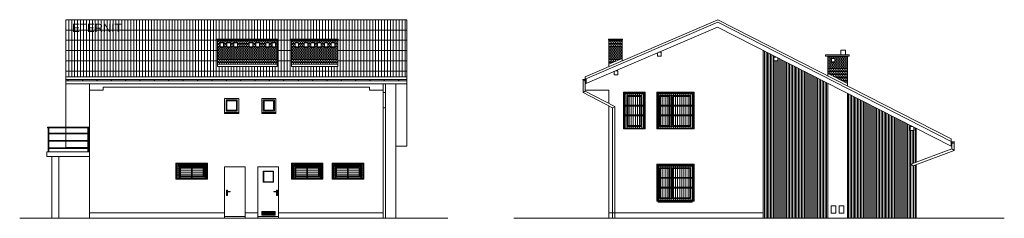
# Model space of a CAD drawing. Header units: inches. Extents: x 111248 to 120171, y 75504 to 76462.
# Tile 3 of 3: x 116000 to 120171, y 75616 to 76457. Entities that reach past the tile are written whole.
import ezdxf

# ---------------------------------------------------------------- set-up
doc = ezdxf.new("R2010")
doc.units = ezdxf.units.IN
doc.header["$MEASUREMENT"] = 0
doc.layers.add('NAPISY', color=7, linetype='Continuous', lineweight=5)
doc.layers.add('WIDOK', color=2, linetype='Continuous', lineweight=13)
doc.styles.add('ROMANS', font='romans.shx', dxfattribs={"oblique": 10})

msp = doc.modelspace()

# ---------------------------------------------------------------- hatches: boundary and pattern name
at = {"layer": 'WIDOK', "lineweight": 0}
h = msp.add_hatch(dxfattribs=at)
h.set_pattern_fill('ANSI31', color=252, scale=100, angle=45)
h.set_pattern_definition([(90, (116195.241, 76215.645), (-12.5, 8e-16), [])])
h.paths.add_polyline_path([(116195.24, 76215.65), (117640.24, 76215.65), (117640.24, 76457.17), (116195.24, 76457.17)])
h.paths.add_polyline_path([(116834.93, 76369.94), (116837.31, 76369.94), (116837.31, 76258.65), (117090.13, 76258.65), (117090.13, 76369.94), (117092.16, 76369.94), (117092.16, 76374.7), (116834.93, 76374.7)], flags=16)
h.paths.add_polyline_path([(117042.2, 76342.39), (117057.18, 76342.39), (117057.18, 76359.57), (117042.2, 76359.57)], flags=0)
h.paths.add_polyline_path([(117000.91, 76342.39), (117015.89, 76342.39), (117015.89, 76359.57), (117000.91, 76359.57)], flags=0)
h.paths.add_polyline_path([(116972.4, 76342.39), (116987.38, 76342.39), (116987.38, 76359.57), (116972.4, 76359.57)], flags=0)
h.paths.add_polyline_path([(116848.62, 76342.39), (116863.6, 76342.39), (116863.6, 76359.57), (116848.62, 76359.57)], flags=0)
h.paths.add_polyline_path([(117068.87, 76342.39), (117083.85, 76342.39), (117083.85, 76359.57), (117068.87, 76359.57)], flags=0)
h.paths.add_polyline_path([(116907.08, 76342.39), (116922.07, 76342.39), (116922.07, 76359.57), (116907.08, 76359.57)], flags=0)
h.paths.add_polyline_path([(116877.85, 76342.39), (116892.83, 76342.39), (116892.83, 76359.57), (116877.85, 76359.57)], flags=0)
h.paths.add_polyline_path([(117148.37, 76369.94), (117150.76, 76369.94), (117150.76, 76258.65), (117347.09, 76258.65), (117347.09, 76369.94), (117349.13, 76369.94), (117349.13, 76374.7), (117148.37, 76374.7)], flags=16)
h.paths.add_polyline_path([(117319.37, 76342.39), (117334.35, 76342.39), (117334.35, 76359.57), (117319.37, 76359.57)], flags=0)
h.paths.add_polyline_path([(117261.82, 76342.39), (117276.8, 76342.39), (117276.8, 76359.57), (117261.82, 76359.57)], flags=0)
h.paths.add_polyline_path([(117233.17, 76342.39), (117248.15, 76342.39), (117248.15, 76359.57), (117233.17, 76359.57)], flags=0)
h.paths.add_polyline_path([(117205.48, 76342.39), (117220.46, 76342.39), (117220.46, 76359.57), (117205.48, 76359.57)], flags=0)
h.paths.add_polyline_path([(117166.31, 76342.39), (117181.29, 76342.39), (117181.29, 76359.57), (117166.31, 76359.57)], flags=0)
h.paths.add_polyline_path([(117290.72, 76342.39), (117305.71, 76342.39), (117305.71, 76359.57), (117290.72, 76359.57)], flags=0)
at = {"layer": 'WIDOK'}
h = msp.add_hatch(dxfattribs=at)
h.set_pattern_fill('APPIANRN', color=252)
h.set_pattern_definition([(0, (116837.313, 76269.3713), (0, 6.25), []), (90, (116837.313, 76269.3713), (-4.75, 6.25), [6.25, -6.25])])
h.paths.add_polyline_path([(116837.31, 76269.37), (116837.31, 76369.94), (117090.13, 76369.94), (117090.13, 76269.37)])
h.paths.add_polyline_path([(117042.2, 76342.39), (117057.18, 76342.39), (117057.18, 76359.57), (117042.2, 76359.57)], flags=16)
h.paths.add_polyline_path([(117000.91, 76342.39), (117015.89, 76342.39), (117015.89, 76359.57), (117000.91, 76359.57)], flags=16)
h.paths.add_polyline_path([(116848.62, 76342.39), (116863.6, 76342.39), (116863.6, 76359.57), (116848.62, 76359.57)], flags=16)
h.paths.add_polyline_path([(117068.87, 76342.39), (117083.85, 76342.39), (117083.85, 76359.57), (117068.87, 76359.57)], flags=16)
h.paths.add_polyline_path([(116972.4, 76342.39), (116987.38, 76342.39), (116987.38, 76359.57), (116972.4, 76359.57)], flags=16)
h.paths.add_polyline_path([(116907.08, 76342.39), (116922.07, 76342.39), (116922.07, 76359.57), (116907.08, 76359.57)], flags=16)
h.paths.add_polyline_path([(116877.85, 76342.39), (116892.83, 76342.39), (116892.83, 76359.57), (116877.85, 76359.57)], flags=16)
h.paths.add_polyline_path([(117150.76, 76269.37), (117150.76, 76369.94), (117347.09, 76369.94), (117347.09, 76269.37)])
h.paths.add_polyline_path([(117319.37, 76342.39), (117334.35, 76342.39), (117334.35, 76359.57), (117319.37, 76359.57)], flags=16)
h.paths.add_polyline_path([(117233.17, 76342.39), (117248.15, 76342.39), (117248.15, 76359.57), (117233.17, 76359.57)], flags=16)
h.paths.add_polyline_path([(117166.31, 76342.39), (117181.29, 76342.39), (117181.29, 76359.57), (117166.31, 76359.57)], flags=16)
h.paths.add_polyline_path([(117290.72, 76342.39), (117305.71, 76342.39), (117305.71, 76359.57), (117290.72, 76359.57)], flags=16)
h.paths.add_polyline_path([(117261.82, 76342.39), (117276.8, 76342.39), (117276.8, 76359.57), (117261.82, 76359.57)], flags=16)
h.paths.add_polyline_path([(117205.48, 76342.39), (117220.46, 76342.39), (117220.46, 76359.57), (117205.48, 76359.57)], flags=16)
at = {"layer": 'WIDOK', "lineweight": 0}
h = msp.add_hatch(dxfattribs=at)
h.set_pattern_fill('APPIANRN', color=252)
h.set_pattern_definition([(0, (118496.032, 76269.3713), (0, 6.25), []), (90, (118496.032, 76269.3713), (-4.75, 6.25), [6.25, -6.25])])
h.paths.add_polyline_path([(118496.03, 76269.37), (118496.03, 76369.94), (118551.73, 76369.94), (118551.73, 76293.33)])
h = msp.add_hatch(dxfattribs=at)
h.set_pattern_fill('ANSI31', color=252, scale=50, angle=45)
h.set_pattern_definition([(90, (119149.032, 75616.252), (-6.25, 4e-16), [])])
h.paths.add_polyline_path([(119195.16, 76299.07), (119195.16, 76283.07), (119211.16, 76283.07), (119211.16, 76296.27), (119424.03, 76187.57), (119424.03, 75616.25), (119149.03, 75616.25), (119149.03, 76327.99), (119205.68, 76299.07)])
h.paths.add_polyline_path([(119775.45, 75845.15), (119775.45, 75616.25), (119507.03, 75616.25), (119507.03, 76145.18), (119782.97, 76004.28), (119772.45, 76004.28), (119772.45, 75988.28), (119788.45, 75988.28), (119788.45, 76001.48), (119798.03, 75996.59), (119798.03, 75853.58)])
h.paths.add_polyline_path([(119798.03, 75616.25), (119784.45, 75616.25), (119784.45, 75838.9), (119798.03, 75843.98)])
h = msp.add_hatch(dxfattribs=at)
h.set_pattern_fill('APPIANRN', color=252)
h.set_pattern_definition([(0, (119424.032, 76187.342), (0, 6.25), []), (90, (119424.032, 76187.342), (-4.75, 6.25), [6.25, -6.25])])
h.paths.add_polyline_path([(119424.03, 76229.73), (119424.03, 76302.49), (119507.03, 76302.49), (119507.03, 76187.34)])
h.paths.add_polyline_path([(119438.54, 76278.89), (119453.32, 76278.89), (119453.32, 76292.53), (119438.54, 76292.53)], flags=16)

# ---------------------------------------------------------------- linework, layer by layer
at = {"layer": 'WIDOK', "color": 7}
for p, q in [((116195.24, 76457.17), (117640.24, 76457.17)), ((118956.61, 76426.25), (118396.03, 76185.17)), ((116195.24, 76215.65), (117640.24, 76215.65)), ((116195.24, 76203.57), (117640.24, 76203.57)), ((116195.24, 76198.56), (117640.24, 76198.56)), ((116195.24, 76185.17), (117640.24, 76185.17)), ((118387.03, 76200.56), (118387.03, 76148.37)), ((118396.03, 76185.17), (118396.03, 76154.11)), ((118398.98, 76206.03), (118398.98, 76186.43)), ((118387.03, 76148.37), (118511.64, 76083.75)), ((118396.03, 76154.11), (118520.64, 76089.49)), ((118511.64, 76083.75), (118511.64, 75616.25)), ((118520.64, 76089.49), (118520.64, 75616.25))]:
    msp.add_line(p, q, dxfattribs=at)
for points in [[(116195.24, 76185.17), (116195.24, 76457.17)], [(117640.24, 76185.17), (117640.24, 76457.17)], [(118396.03, 76215.65), (118957.63, 76457.17), (119945.56, 75952.69)], [(118396.03, 76204.76), (118957.27, 76446.13), (119949.38, 75939.51)], [(118956.61, 76426.25), (119945.56, 75921.25)], [(116837.31, 76258.65), (116837.31, 76369.94), (117090.13, 76369.94), (117090.13, 76258.65), (116837.31, 76258.65)], [(117150.76, 76258.65), (117150.76, 76369.94), (117347.09, 76369.94), (117347.09, 76258.65), (117150.76, 76258.65)], [(118496.03, 76258.65), (118496.03, 76369.94), (118551.73, 76369.94), (118551.73, 76282.61)], [(118496.03, 76269.37), (118551.73, 76293.33)], [(118707.54, 76319.31), (118718.06, 76319.31), (118718.06, 76303.31), (118702.06, 76303.31), (118702.06, 76316.51)], [(119424.03, 75616.25), (119149.03, 75616.25), (119149.03, 76327.99)], [(119205.68, 76299.07), (119195.16, 76299.07), (119195.16, 76283.07), (119211.16, 76283.07), (119211.16, 76296.27)], [(119424.03, 76219.01), (119424.03, 76302.49), (119507.03, 76302.49), (119507.03, 76176.62)], [(117090.13, 76269.37), (116837.31, 76269.37)], [(117347.09, 76269.37), (117150.76, 76269.37)], [(118396.03, 76185.17), (118396.03, 76215.65)], [(118523.25, 76240.25), (118533.77, 76240.25), (118533.77, 76224.25), (118517.77, 76224.25), (118517.77, 76237.45)], [(119424.03, 76229.73), (119507.03, 76187.34)], [(116195.24, 76185.17), (116195.24, 76002.24)], [(116295.24, 75616.25), (116295.24, 76185.17)], [(116353.68, 76171.71), (116353.68, 76158.25), (116295.24, 76158.25), (116295.24, 76185.17), (116353.68, 76185.17)], [(116353.68, 76171.71), (117481.8, 76171.71)], [(117481.8, 76185.17), (117540.24, 76185.17), (117540.24, 76158.25), (117481.8, 76158.25), (117481.8, 76171.71)], [(117540.24, 75616.25), (117540.24, 76185.17)], [(117549.24, 75616.25), (117549.24, 76185.17)], [(117640.24, 76185.17), (117640.24, 75921.25), (117593.58, 75921.25)], [(117593.58, 75616.25), (117593.58, 76185.17)], [(118396.03, 76203.31), (118386.03, 76203.31)], [(118396.03, 76158.25), (118396.03, 76185.17)], [(119507.03, 76145.18), (119507.03, 75616.25), (119424.03, 75616.25), (119424.03, 76187.57)], [(118387.03, 76148.37), (118396.03, 76154.11)], [(118396.03, 76158.25), (118496.03, 76158.25)], [(118396.03, 76158.25), (118496.03, 76158.25)], [(118496.03, 76102.25), (118496.03, 76158.25)], [(118558.23, 75994.57), (118558.23, 76150.96), (118562.53, 76150.96), (118562.53, 75994.57)], [(118562.53, 76147.25), (118562.53, 75998.28)], [(118564.09, 76147.25), (118564.09, 75998.28)], [(118572.94, 76147.25), (118572.94, 75998.28)], [(118581.79, 76147.25), (118581.79, 75998.28)], [(118590.64, 76147.25), (118590.64, 75998.28)], [(118599.49, 76147.25), (118599.49, 75998.28)], [(118608.34, 76147.25), (118608.34, 75998.28)], [(118617.19, 76147.25), (118617.19, 75998.28)], [(118626.04, 76147.25), (118626.04, 75998.28)], [(118634.9, 76147.25), (118634.9, 75998.28)], [(118643.75, 76147.25), (118643.75, 75998.28)], [(118650.05, 75994.57), (118650.05, 76150.96), (118645.75, 76150.96), (118645.75, 75994.57)], [(118645.75, 76147.25), (118645.75, 75998.28)], [(118699.14, 75994.57), (118699.14, 76150.96), (118703.44, 76150.96), (118703.44, 75994.57)], [(118703.44, 76147.25), (118703.44, 75998.28)], [(118707.29, 76147.25), (118707.29, 75998.28)], [(118716.14, 76147.25), (118716.14, 75998.28)], [(118724.99, 76147.25), (118724.99, 75998.28)], [(118733.85, 76147.25), (118733.85, 75998.28)], [(118742.7, 76147.25), (118742.7, 75998.28)], [(118751.55, 76147.25), (118751.55, 75998.28)], [(118760.4, 76147.25), (118760.4, 75998.28)], [(118769.25, 76147.25), (118769.25, 75998.28)], [(118778.1, 76147.25), (118778.1, 75998.28)], [(118786.95, 76147.25), (118786.95, 75998.28)], [(118795.8, 76147.25), (118795.8, 75998.28)], [(118804.66, 76147.25), (118804.66, 75998.28)], [(118813.51, 76147.25), (118813.51, 75998.28)], [(118822.36, 76147.25), (118822.36, 75998.28)], [(118831.21, 76147.25), (118831.21, 75998.28)], [(118840.06, 76147.25), (118840.06, 75998.28)], [(118848.91, 76147.25), (118848.91, 75998.28)], [(118857.06, 75994.57), (118857.06, 76150.96), (118852.76, 76150.96), (118852.76, 75994.57)], [(118852.76, 76147.25), (118852.76, 75998.28)], [(119149.03, 75616.25), (118496.03, 75616.25), (118496.03, 76091.85)], [(118511.64, 76083.75), (118520.64, 76089.49)], [(116195.24, 75999.31), (116195.24, 75916.22), (116295.24, 75916.22)], [(119782.97, 76004.28), (119772.45, 76004.28), (119772.45, 75988.28), (119788.45, 75988.28), (119788.45, 76001.48)], [(116288.37, 75973.29), (116123.07, 75973.29), (116123.07, 75976.22), (116288.37, 75976.22)], [(119798.03, 75853.58), (119798.03, 75996.59)], [(116288.37, 75942.68), (116123.07, 75942.68), (116123.07, 75945.61), (116288.37, 75945.61)], [(119949.38, 75930.38), (119949.38, 75910.12), (119775.45, 75845.15), (119775.45, 75616.25)], [(119958.38, 75936.22), (119958.38, 75903.87), (119784.45, 75838.9), (119784.45, 75616.25)], [(119945.56, 75921.25), (119945.56, 75952.69)], [(119945.56, 75942.21), (119945.56, 75921.25), (119949.38, 75921.25), (119949.38, 75939.51)], [(119949.38, 75939.51), (119959.38, 75939.51)], [(116295.24, 75878.25), (116115.16, 75878.25), (116115.16, 75897.24), (116295.24, 75897.24)], [(116288.37, 75911.56), (116123.07, 75911.56), (116123.07, 75914.49), (116288.37, 75914.49)], [(119958.38, 75903.87), (119949.38, 75910.12)], [(116661.79, 75782.2), (116661.79, 75849.59), (116666.09, 75849.59), (116666.09, 75782.2)], [(116666.09, 75845.87), (116666.09, 75782.2)], [(116666.09, 75837.46), (116791.55, 75837.46)], [(116795.85, 75782.2), (116795.85, 75849.59), (116791.55, 75849.59), (116791.55, 75782.2)], [(116791.55, 75845.87), (116791.55, 75782.2)], [(116954.9, 75624.25), (116954.9, 75834.25), (116867.9, 75834.25), (116867.9, 75624.25), (116954.9, 75624.25)], [(117096.16, 75624.25), (117096.16, 75834.25), (117009.16, 75834.25), (117009.16, 75624.25), (117096.16, 75624.25)], [(117150.76, 75782.2), (117150.76, 75849.59), (117155.05, 75849.59), (117155.05, 75782.2)], [(117155.05, 75845.87), (117155.05, 75782.2)], [(117155.05, 75837.46), (117280.51, 75837.46)], [(117284.81, 75782.2), (117284.81, 75849.59), (117280.51, 75849.59), (117280.51, 75782.2)], [(117280.51, 75845.87), (117280.51, 75782.2)], [(117323.12, 75782.2), (117323.12, 75849.59), (117327.42, 75849.59), (117327.42, 75782.2)], [(117327.42, 75845.87), (117327.42, 75782.2)], [(117327.42, 75837.46), (117452.88, 75837.46)], [(117457.18, 75782.2), (117457.18, 75849.59), (117452.88, 75849.59), (117452.88, 75782.2)], [(117452.88, 75845.87), (117452.88, 75782.2)], [(118699.14, 75688.78), (118699.14, 75845.18), (118703.44, 75845.18), (118703.44, 75688.78)], [(118703.44, 75841.46), (118703.44, 75692.5)], [(118707.29, 75841.46), (118707.29, 75692.5)], [(118716.14, 75841.46), (118716.14, 75692.5)], [(118724.99, 75841.46), (118724.99, 75692.5)], [(118733.85, 75841.46), (118733.85, 75692.5)], [(118742.7, 75841.46), (118742.7, 75692.5)], [(118751.55, 75841.46), (118751.55, 75692.5)], [(118760.4, 75841.46), (118760.4, 75692.5)], [(118769.25, 75841.46), (118769.25, 75692.5)], [(118778.1, 75841.46), (118778.1, 75692.5)], [(118786.95, 75841.46), (118786.95, 75692.5)], [(118795.8, 75841.46), (118795.8, 75692.5)], [(118804.66, 75841.46), (118804.66, 75692.5)], [(118813.51, 75841.46), (118813.51, 75692.5)], [(118822.36, 75841.46), (118822.36, 75692.5)], [(118831.21, 75841.46), (118831.21, 75692.5)], [(118840.06, 75841.46), (118840.06, 75692.5)], [(118848.91, 75841.46), (118848.91, 75692.5)], [(118857.06, 75688.78), (118857.06, 75845.18), (118852.76, 75845.18), (118852.76, 75688.78)], [(118852.76, 75841.46), (118852.76, 75692.5)], [(119784.45, 75838.9), (119775.45, 75845.15)], [(119798.03, 75616.25), (119798.03, 75843.98)], [(116666.09, 75829.05), (116791.55, 75829.05)], [(116666.09, 75820.64), (116791.55, 75820.64)], [(116666.09, 75812.23), (116791.55, 75812.23)], [(116666.09, 75803.82), (116791.55, 75803.82)], [(116666.09, 75795.41), (116791.55, 75795.41)], [(117155.05, 75829.05), (117280.51, 75829.05)], [(117155.05, 75820.64), (117280.51, 75820.64)], [(117155.05, 75812.23), (117280.51, 75812.23)], [(117155.05, 75803.82), (117280.51, 75803.82)], [(117155.05, 75795.41), (117280.51, 75795.41)], [(117327.42, 75829.05), (117452.88, 75829.05)], [(117327.42, 75820.64), (117452.88, 75820.64)], [(117327.42, 75812.23), (117452.88, 75812.23)], [(117327.42, 75803.82), (117452.88, 75803.82)], [(117327.42, 75795.41), (117452.88, 75795.41)], [(116867.9, 75640.04), (116295.24, 75640.04)], [(116867.9, 75624.25), (116867.9, 75616.25)], [(117009.16, 75640.04), (116954.9, 75640.04)], [(116954.9, 75624.25), (116954.9, 75616.25)], [(117009.16, 75624.25), (117009.16, 75616.25)], [(117027.24, 75641.44), (117079.54, 75641.44)], [(117027.24, 75639.85), (117079.54, 75639.85)], [(117027.24, 75638.25), (117079.54, 75638.25)], [(117027.24, 75636.66), (117079.54, 75636.66)], [(117027.24, 75635.44), (117079.54, 75635.44)], [(117027.24, 75633.85), (117079.54, 75633.85)], [(117027.24, 75632.26), (117079.54, 75632.26)], [(117043.29, 75643.03), (117043.29, 75631.04)], [(117063.49, 75643.03), (117063.49, 75631.04)], [(117540.24, 75640.04), (117096.16, 75640.04)], [(117096.16, 75624.25), (117096.16, 75616.25)], [(119149.03, 75640.04), (118496.03, 75640.04)], [(117813.2, 75616.25), (115999.9, 75616.25)], [(120171.08, 75616.25), (118092.96, 75616.25)]]:
    msp.add_lwpolyline(points, dxfattribs=at)
at = {"layer": 'WIDOK', "color": 252, "lineweight": 0}
for points in [[(116195.24, 76413.5), (117640.24, 76413.5)], [(116195.24, 76369.84), (117640.24, 76369.84)], [(116195.24, 76326.17), (116837.31, 76326.17)], [(117090.13, 76326.17), (117150.76, 76326.17)], [(117347.09, 76326.17), (117640.24, 76326.17)], [(116195.24, 76282.51), (116837.31, 76282.51)], [(117090.13, 76282.51), (117150.76, 76282.51)], [(117347.09, 76282.51), (117640.24, 76282.51)], [(116195.24, 76238.84), (117640.24, 76238.84)]]:
    msp.add_lwpolyline(points, dxfattribs=at)
at = {"layer": 'WIDOK', "color": 7}
for points in [[(116834.93, 76369.94), (117092.16, 76369.94), (117092.16, 76374.7), (116834.93, 76374.7)], [(117148.37, 76369.94), (117349.13, 76369.94), (117349.13, 76374.7), (117148.37, 76374.7)], [(118493.65, 76369.94), (118553.77, 76369.94), (118553.77, 76374.7), (118493.65, 76374.7)], [(116848.62, 76359.57), (116863.6, 76359.57), (116863.6, 76342.39), (116848.62, 76342.39)], [(116877.85, 76359.57), (116892.83, 76359.57), (116892.83, 76342.39), (116877.85, 76342.39)], [(116907.08, 76359.57), (116922.07, 76359.57), (116922.07, 76342.39), (116907.08, 76342.39)], [(116972.4, 76359.57), (116987.38, 76359.57), (116987.38, 76342.39), (116972.4, 76342.39)], [(117000.91, 76359.57), (117015.89, 76359.57), (117015.89, 76342.39), (117000.91, 76342.39)], [(117042.2, 76359.57), (117057.18, 76359.57), (117057.18, 76342.39), (117042.2, 76342.39)], [(117068.87, 76359.57), (117083.85, 76359.57), (117083.85, 76342.39), (117068.87, 76342.39)], [(117166.31, 76359.57), (117181.29, 76359.57), (117181.29, 76342.39), (117166.31, 76342.39)], [(117205.48, 76359.57), (117220.46, 76359.57), (117220.46, 76342.39), (117205.48, 76342.39)], [(117233.17, 76359.57), (117248.15, 76359.57), (117248.15, 76342.39), (117233.17, 76342.39)], [(117261.82, 76359.57), (117276.8, 76359.57), (117276.8, 76342.39), (117261.82, 76342.39)], [(117290.72, 76359.57), (117305.71, 76359.57), (117305.71, 76342.39), (117290.72, 76342.39)], [(117319.37, 76359.57), (117334.35, 76359.57), (117334.35, 76342.39), (117319.37, 76342.39)], [(119414.28, 76302.49), (119513.56, 76302.49), (119513.56, 76308.72), (119414.28, 76308.72)], [(119438.54, 76292.53), (119453.32, 76292.53), (119453.32, 76278.89), (119438.54, 76278.89)], [(119479.18, 76308.72), (119498.78, 76308.72), (119498.78, 76327.76), (119479.18, 76327.76)], [(116204.38, 76203.57), (116205.83, 76203.57), (116205.83, 76198.56), (116204.38, 76198.56)], [(116265.29, 76203.57), (116266.74, 76203.57), (116266.74, 76198.56), (116265.29, 76198.56)], [(116326.2, 76203.57), (116327.65, 76203.57), (116327.65, 76198.56), (116326.2, 76198.56)], [(116387.11, 76203.57), (116388.56, 76203.57), (116388.56, 76198.56), (116387.11, 76198.56)], [(116448.02, 76203.57), (116449.47, 76203.57), (116449.47, 76198.56), (116448.02, 76198.56)], [(116508.93, 76203.57), (116510.38, 76203.57), (116510.38, 76198.56), (116508.93, 76198.56)], [(116569.84, 76203.57), (116571.29, 76203.57), (116571.29, 76198.56), (116569.84, 76198.56)], [(116630.75, 76203.57), (116632.2, 76203.57), (116632.2, 76198.56), (116630.75, 76198.56)], [(116691.66, 76203.57), (116693.11, 76203.57), (116693.11, 76198.56), (116691.66, 76198.56)], [(116752.57, 76203.57), (116754.02, 76203.57), (116754.02, 76198.56), (116752.57, 76198.56)], [(116813.48, 76203.57), (116814.93, 76203.57), (116814.93, 76198.56), (116813.48, 76198.56)], [(116874.39, 76203.57), (116875.84, 76203.57), (116875.84, 76198.56), (116874.39, 76198.56)], [(116935.31, 76203.57), (116936.75, 76203.57), (116936.75, 76198.56), (116935.31, 76198.56)], [(116996.22, 76203.57), (116997.66, 76203.57), (116997.66, 76198.56), (116996.22, 76198.56)], [(117057.13, 76203.57), (117058.57, 76203.57), (117058.57, 76198.56), (117057.13, 76198.56)], [(117118.04, 76203.57), (117119.48, 76203.57), (117119.48, 76198.56), (117118.04, 76198.56)], [(117178.95, 76203.57), (117180.39, 76203.57), (117180.39, 76198.56), (117178.95, 76198.56)], [(117239.86, 76203.57), (117241.3, 76203.57), (117241.3, 76198.56), (117239.86, 76198.56)], [(117300.77, 76203.57), (117302.21, 76203.57), (117302.21, 76198.56), (117300.77, 76198.56)], [(117361.68, 76203.57), (117363.12, 76203.57), (117363.12, 76198.56), (117361.68, 76198.56)], [(117422.59, 76203.57), (117424.03, 76203.57), (117424.03, 76198.56), (117422.59, 76198.56)], [(117483.5, 76203.57), (117484.94, 76203.57), (117484.94, 76198.56), (117483.5, 76198.56)], [(117544.41, 76203.57), (117545.85, 76203.57), (117545.85, 76198.56), (117544.41, 76198.56)], [(117605.32, 76203.57), (117606.76, 76203.57), (117606.76, 76198.56), (117605.32, 76198.56)], [(117540.24, 76148.37), (117549.24, 76148.37), (117549.24, 76083.75), (117540.24, 76083.75)], [(118558.23, 76150.96), (118650.05, 76150.96), (118650.05, 76147.25), (118558.23, 76147.25)], [(118564.79, 76143.28), (118642.29, 76143.28), (118642.29, 75998.28), (118564.79, 75998.28)], [(118572.39, 76136.28), (118635.89, 76136.28), (118635.89, 76005.28), (118572.39, 76005.28)], [(118576.39, 76132.28), (118631.89, 76132.28), (118631.89, 76009.28), (118576.39, 76009.28)], [(118699.14, 76150.96), (118857.06, 76150.96), (118857.06, 76147.25), (118699.14, 76147.25)], [(118704.31, 76143.28), (118849.31, 76143.28), (118849.31, 75998.28), (118704.31, 75998.28)], [(118711.31, 76136.28), (118842.31, 76136.28), (118842.31, 76005.28), (118711.31, 76005.28)], [(118754, 76005.28), (118711.31, 76005.28), (118711.31, 76136.28), (118754, 76136.28)], [(118750, 76009.28), (118715.31, 76009.28), (118715.31, 76132.28), (118750, 76132.28)], [(118754, 76136.28), (118763.61, 76136.28), (118763.61, 76005.28), (118754, 76005.28)], [(118763.61, 76136.28), (118842.31, 76136.28), (118842.31, 76005.28), (118763.61, 76005.28)], [(118767.61, 76132.28), (118838.31, 76132.28), (118838.31, 76009.28), (118767.61, 76009.28)], [(116867.9, 76063.82), (116927.8, 76063.82), (116927.8, 76123.71), (116867.9, 76123.71)], [(116873.9, 76069.82), (116921.8, 76069.82), (116921.8, 76117.71), (116873.9, 76117.71)], [(116877.9, 76073.82), (116917.8, 76073.82), (116917.8, 76113.71), (116877.9, 76113.71)], [(117025.13, 76063.82), (117085.03, 76063.82), (117085.03, 76123.71), (117025.13, 76123.71)], [(117031.13, 76069.82), (117079.03, 76069.82), (117079.03, 76117.71), (117031.13, 76117.71)], [(117035.13, 76073.82), (117075.03, 76073.82), (117075.03, 76113.71), (117035.13, 76113.71)], [(118558.23, 76095.32), (118650.05, 76095.32), (118650.05, 76091.61), (118558.23, 76091.61)], [(118699.14, 76095.32), (118857.06, 76095.32), (118857.06, 76091.61), (118699.14, 76091.61)], [(116867.9, 76063.82), (116927.8, 76063.82), (116927.8, 76060.23), (116867.9, 76060.23)], [(117025.13, 76063.82), (117085.03, 76063.82), (117085.03, 76060.23), (117025.13, 76060.23)], [(118558.23, 76050.21), (118650.05, 76050.21), (118650.05, 76053.92), (118558.23, 76053.92)], [(118699.14, 76050.21), (118857.06, 76050.21), (118857.06, 76053.92), (118699.14, 76053.92)], [(116117.19, 76002.24), (116295.24, 76002.24), (116295.24, 75999.31), (116117.19, 75999.31)], [(116120.48, 75999.31), (116123.07, 75999.31), (116123.07, 75897.24), (116120.48, 75897.24)], [(116288.37, 75999.31), (116290.96, 75999.31), (116290.96, 75897.24), (116288.37, 75897.24)], [(118558.23, 75998.28), (118650.05, 75998.28), (118650.05, 75994.57), (118558.23, 75994.57)], [(118699.14, 75998.28), (118857.06, 75998.28), (118857.06, 75994.57), (118699.14, 75994.57)], [(116136.03, 75878.25), (116165.85, 75878.25), (116165.85, 75616.25), (116136.03, 75616.25)], [(116661.79, 75849.59), (116795.85, 75849.59), (116795.85, 75845.87), (116661.79, 75845.87)], [(116670.64, 75785.91), (116786.64, 75785.91), (116786.64, 75841.91), (116670.64, 75841.91)], [(116676.64, 75845.87), (116679.25, 75845.87), (116679.25, 75785.91), (116676.64, 75785.91)], [(116676.64, 75791.91), (116780.64, 75791.91), (116780.64, 75835.91), (116676.64, 75835.91)], [(116727.52, 75845.87), (116730.12, 75845.87), (116730.12, 75785.91), (116727.52, 75785.91)], [(116784.03, 75845.87), (116786.64, 75845.87), (116786.64, 75785.91), (116784.03, 75785.91)], [(117150.76, 75849.59), (117284.81, 75849.59), (117284.81, 75845.87), (117150.76, 75845.87)], [(117159.6, 75785.91), (117275.6, 75785.91), (117275.6, 75841.91), (117159.6, 75841.91)], [(117165.6, 75845.87), (117168.21, 75845.87), (117168.21, 75785.91), (117165.6, 75785.91)], [(117165.6, 75791.91), (117269.6, 75791.91), (117269.6, 75835.91), (117165.6, 75835.91)], [(117216.48, 75845.87), (117219.09, 75845.87), (117219.09, 75785.91), (117216.48, 75785.91)], [(117272.99, 75845.87), (117275.6, 75845.87), (117275.6, 75785.91), (117272.99, 75785.91)], [(117323.12, 75849.59), (117457.18, 75849.59), (117457.18, 75845.87), (117323.12, 75845.87)], [(117331.97, 75785.91), (117447.97, 75785.91), (117447.97, 75841.91), (117331.97, 75841.91)], [(117337.97, 75845.87), (117340.57, 75845.87), (117340.57, 75785.91), (117337.97, 75785.91)], [(117337.97, 75791.91), (117441.97, 75791.91), (117441.97, 75835.91), (117337.97, 75835.91)], [(117388.84, 75845.87), (117391.45, 75845.87), (117391.45, 75785.91), (117388.84, 75785.91)], [(117445.36, 75845.87), (117447.97, 75845.87), (117447.97, 75785.91), (117445.36, 75785.91)], [(118699.14, 75845.18), (118857.06, 75845.18), (118857.06, 75841.46), (118699.14, 75841.46)], [(118704.31, 75837.5), (118849.31, 75837.5), (118849.31, 75692.5), (118704.31, 75692.5)], [(118704.31, 75837.5), (118849.31, 75837.5), (118849.31, 75692.5), (118704.31, 75692.5)], [(116680.64, 75795.91), (116776.64, 75795.91), (116776.64, 75831.91), (116680.64, 75831.91)], [(117031.8, 75816.16), (117075.62, 75816.16), (117075.62, 75768.98), (117031.8, 75768.98)], [(117033.8, 75814.16), (117073.62, 75814.16), (117073.62, 75770.98), (117033.8, 75770.98)], [(117169.6, 75795.91), (117265.6, 75795.91), (117265.6, 75831.91), (117169.6, 75831.91)], [(117341.97, 75795.91), (117437.97, 75795.91), (117437.97, 75831.91), (117341.97, 75831.91)], [(118711.31, 75830.5), (118842.31, 75830.5), (118842.31, 75699.5), (118711.31, 75699.5)], [(118711.31, 75830.5), (118842.31, 75830.5), (118842.31, 75699.5), (118711.31, 75699.5)], [(118754, 75699.5), (118711.31, 75699.5), (118711.31, 75830.5), (118754, 75830.5)], [(118750, 75703.5), (118715.31, 75703.5), (118715.31, 75826.5), (118750, 75826.5)], [(118754, 75830.5), (118763.61, 75830.5), (118763.61, 75699.5), (118754, 75699.5)], [(118763.61, 75830.5), (118842.31, 75830.5), (118842.31, 75699.5), (118763.61, 75699.5)], [(118767.61, 75826.5), (118838.31, 75826.5), (118838.31, 75703.5), (118767.61, 75703.5)], [(116661.79, 75785.91), (116795.85, 75785.91), (116795.85, 75782.2), (116661.79, 75782.2)], [(117150.76, 75785.91), (117284.81, 75785.91), (117284.81, 75782.2), (117150.76, 75782.2)], [(117323.12, 75785.91), (117457.18, 75785.91), (117457.18, 75782.2), (117323.12, 75782.2)], [(118699.14, 75789.54), (118857.06, 75789.54), (118857.06, 75785.82), (118699.14, 75785.82)], [(116876.63, 75735.94), (116879.93, 75735.94), (116879.93, 75713.44), (116876.63, 75713.44)], [(116877.96, 75730.18), (116891.87, 75730.18), (116891.87, 75727.91), (116877.96, 75727.91)], [(117090.39, 75730.18), (117076.48, 75730.18), (117076.48, 75727.91), (117090.39, 75727.91)], [(117091.72, 75735.94), (117088.42, 75735.94), (117088.42, 75713.44), (117091.72, 75713.44)], [(118699.14, 75744.42), (118857.06, 75744.42), (118857.06, 75748.13), (118699.14, 75748.13)], [(118699.14, 75692.5), (118857.06, 75692.5), (118857.06, 75688.78), (118699.14, 75688.78)], [(118849.31, 75692.5), (118704.31, 75692.5), (118704.31, 75685.12), (118849.31, 75685.12)], [(119437.99, 75669.46), (119457.34, 75669.46), (119457.34, 75638.32), (119437.99, 75638.32)], [(119471.21, 75669.46), (119490.56, 75669.46), (119490.56, 75638.32), (119471.21, 75638.32)], [(117025.24, 75645.03), (117081.54, 75645.03), (117081.54, 75629.04), (117025.24, 75629.04)], [(117027.24, 75643.03), (117079.54, 75643.03), (117079.54, 75631.04), (117027.24, 75631.04)]]:
    msp.add_lwpolyline(points, close=True, dxfattribs=at)
for centre, start, end in [((118391.03, 76203.57), 183.03503, 356.96497), ((119954.38, 75939.23), 176.77719, 3.22281)]:
    msp.add_arc(centre, 5.01, start, end, dxfattribs=at)

# ---------------------------------------------------------------- texts
at = {"layer": 'NAPISY', "color": 7, "linetype": 'Continuous', "insert": (116222.38, 76439.84), "char_height": 35, "width": 2154.4426, "attachment_point": 1, "style": 'ROMANS'}
msp.add_mtext('\\pxt1.9996;{\\fArial|b0|i0|c238|p34;\\Q0;ETERNIT}', dxfattribs=at)

doc.saveas('drawing.dxf')
